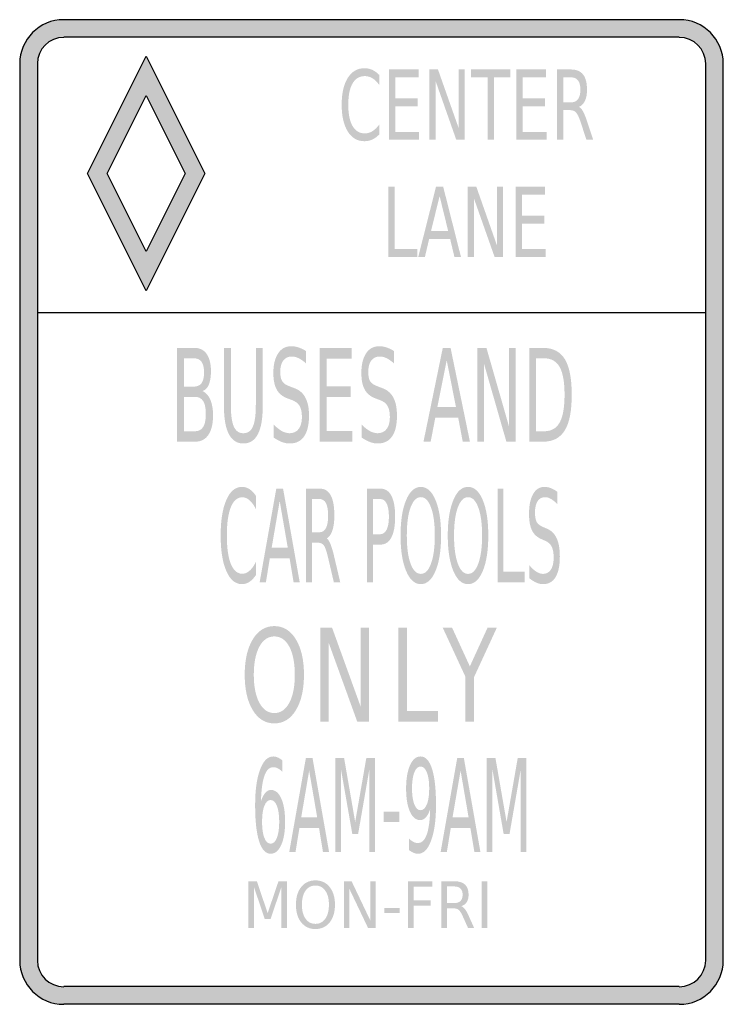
# Model space of a CAD drawing. Header units: inches. Extents: x -0.5 to 0.5, y -0.7 to 0.7.
import ezdxf

# ---------------------------------------------------------------- set-up
doc = ezdxf.new("R2010")
doc.units = ezdxf.units.IN
doc.header["$MEASUREMENT"] = 0

msp = doc.modelspace()

# ---------------------------------------------------------------- hatches: boundary and pattern name
h = msp.add_hatch(color=7)
h.paths.add_polyline_path([(0.4375, -0.7), (-0.4375, -0.7), (-0.4459, -0.6995), (-0.4541, -0.6977), (-0.4618, -0.6951), (-0.469, -0.6914), (-0.4758, -0.6869), (-0.4816, -0.6818), (-0.487, -0.6757), (-0.4914, -0.669), (-0.4951, -0.6617), (-0.4977, -0.654), (-0.4993, -0.6459), (-0.5, -0.6375), (-0.5, 0.6375), (-0.4993, 0.6459), (-0.4977, 0.654), (-0.4951, 0.6617), (-0.4914, 0.669), (-0.487, 0.6757), (-0.4816, 0.6818), (-0.4758, 0.6869), (-0.469, 0.6914), (-0.4618, 0.6951), (-0.4541, 0.6977), (-0.4459, 0.6995), (-0.4375, 0.7), (0.4375, 0.7), (0.4459, 0.6995), (0.4541, 0.6977), (0.4618, 0.6951), (0.469, 0.6914), (0.4758, 0.6869), (0.4816, 0.6818), (0.487, 0.6757), (0.4914, 0.669), (0.4951, 0.6617), (0.4977, 0.654), (0.4993, 0.6459), (0.5, 0.6375), (0.5, -0.6375), (0.4993, -0.6459), (0.4977, -0.654), (0.4951, -0.6617), (0.4914, -0.669), (0.487, -0.6757), (0.4816, -0.6818), (0.4758, -0.6869), (0.469, -0.6914), (0.4618, -0.6951), (0.4541, -0.6977), (0.4459, -0.6995), (0.4375, -0.7)])
h.paths.add_polyline_path([(-0.4751, 0.6375), (-0.4751, -0.6375), (-0.4746, -0.6426), (-0.4737, -0.6475), (-0.472, -0.6522), (-0.4699, -0.6564), (-0.4671, -0.6603), (-0.4639, -0.6641), (-0.4604, -0.6671), (-0.4564, -0.6699), (-0.452, -0.672), (-0.4475, -0.6736), (-0.4426, -0.6746), (-0.4375, -0.675), (0.4375, -0.675), (0.4426, -0.6746), (0.4475, -0.6736), (0.4522, -0.672), (0.4564, -0.6699), (0.4604, -0.6671), (0.4641, -0.6641), (0.4671, -0.6603), (0.4699, -0.6564), (0.472, -0.6522), (0.4737, -0.6475), (0.4746, -0.6426), (0.4751, -0.6375), (0.4751, 0.2833), (0.4751, 0.6375), (0.4746, 0.6426), (0.4737, 0.6475), (0.472, 0.6522), (0.4699, 0.6564), (0.4671, 0.6603), (0.4641, 0.6641), (0.4604, 0.6671), (0.4564, 0.6699), (0.4522, 0.672), (0.4475, 0.6736), (0.4426, 0.6746), (0.4375, 0.675), (-0.4375, 0.675), (-0.4426, 0.6746), (-0.4475, 0.6736), (-0.452, 0.672), (-0.4564, 0.6699), (-0.4604, 0.6671), (-0.4639, 0.6641), (-0.4671, 0.6603), (-0.4699, 0.6564), (-0.472, 0.6522), (-0.4737, 0.6475), (-0.4746, 0.6426), (-0.4751, 0.6375)], flags=0)
h = msp.add_hatch(color=7)
h.paths.add_polyline_path([(-0.4037, 0.4814), (-0.3204, 0.3148), (-0.2371, 0.4814), (-0.3204, 0.648), (-0.4037, 0.4814)])
h.paths.add_polyline_path([(-0.3757, 0.4814), (-0.3204, 0.3705), (-0.2648, 0.4814), (-0.3204, 0.5922), (-0.3757, 0.4814)], flags=0)
h = msp.add_hatch(color=7)
edge = h.paths.add_edge_path()
edge.add_line((0.0111, 0.6214), (0.0111, 0.6072))
edge.add_spline(control_points=[(0.0111, 0.6072), (0.008, 0.6114), (0.0048, 0.6146), (0.0014, 0.6167), (-0.002, 0.6188), (-0.0057, 0.6198), (-0.0095, 0.6198), (-0.0171, 0.6198), (-0.0229, 0.6163), (-0.0269, 0.6094), (-0.031, 0.6024), (-0.033, 0.5923), (-0.033, 0.5791), (-0.033, 0.5659), (-0.031, 0.5558), (-0.0269, 0.5488), (-0.0229, 0.5418), (-0.0171, 0.5383), (-0.0095, 0.5383), (-0.0057, 0.5383), (-0.002, 0.5394), (0.0014, 0.5415), (0.0048, 0.5436), (0.008, 0.5467), (0.0111, 0.551)], knot_values=[0, 0, 0, 0, 1, 1, 1, 2, 2, 2, 3, 3, 3, 4, 4, 4, 5, 5, 5, 6, 6, 6, 7, 7, 7, 8, 8, 8, 8], degree=3, periodic=0)
edge.add_line((0.0111, 0.551), (0.0111, 0.5369))
edge.add_spline(control_points=[(0.0111, 0.5369), (0.0079, 0.5336), (0.0046, 0.5312), (0.0011, 0.5296), (-0.0024, 0.528), (-0.0061, 0.5272), (-0.01, 0.5272), (-0.0201, 0.5272), (-0.028, 0.5318), (-0.0338, 0.5411), (-0.0395, 0.5504), (-0.0424, 0.563), (-0.0424, 0.5791), (-0.0424, 0.5951), (-0.0395, 0.6078), (-0.0338, 0.6171), (-0.028, 0.6263), (-0.0201, 0.631), (-0.01, 0.631), (-0.0061, 0.631), (-0.0023, 0.6302), (0.0012, 0.6286), (0.0047, 0.627), (0.008, 0.6246), (0.0111, 0.6214)], knot_values=[0, 0, 0, 0, 1, 1, 1, 2, 2, 2, 3, 3, 3, 4, 4, 4, 5, 5, 5, 6, 6, 6, 7, 7, 7, 8, 8, 8, 8], degree=3, periodic=0)
for points in [[(0.0249, 0.6292), (0.0669, 0.6292), (0.0669, 0.6178), (0.0339, 0.6178), (0.0339, 0.5882), (0.0655, 0.5882), (0.0655, 0.5768), (0.0339, 0.5768), (0.0339, 0.5405), (0.0677, 0.5405), (0.0677, 0.5292), (0.0249, 0.5292), (0.0249, 0.6292)], [(0.0824, 0.6292), (0.0945, 0.6292), (0.124, 0.5455), (0.124, 0.6292), (0.1326, 0.6292), (0.1326, 0.5292), (0.1205, 0.5292), (0.0911, 0.6128), (0.0911, 0.5292), (0.0824, 0.5292), (0.0824, 0.6292)], [(0.1413, 0.6292), (0.1974, 0.6292), (0.1974, 0.6178), (0.1739, 0.6178), (0.1739, 0.5292), (0.1649, 0.5292), (0.1649, 0.6178), (0.1413, 0.6178), (0.1413, 0.6292)], [(0.206, 0.6292), (0.248, 0.6292), (0.248, 0.6178), (0.215, 0.6178), (0.215, 0.5882), (0.2466, 0.5882), (0.2466, 0.5768), (0.215, 0.5768), (0.215, 0.5405), (0.2488, 0.5405), (0.2488, 0.5292), (0.206, 0.5292), (0.206, 0.6292)], [(0.024, 0.4625), (0.0329, 0.4625), (0.0329, 0.3739), (0.0652, 0.3739), (0.0652, 0.3625), (0.024, 0.3625), (0.024, 0.4625)], [(0.1369, 0.4625), (0.149, 0.4625), (0.1784, 0.3788), (0.1784, 0.4625), (0.1871, 0.4625), (0.1871, 0.3625), (0.175, 0.3625), (0.1455, 0.4461), (0.1455, 0.3625), (0.1369, 0.3625), (0.1369, 0.4625)], [(0.2049, 0.4625), (0.2468, 0.4625), (0.2468, 0.4511), (0.2139, 0.4511), (0.2139, 0.4215), (0.2455, 0.4215), (0.2455, 0.4101), (0.2139, 0.4101), (0.2139, 0.3739), (0.2477, 0.3739), (0.2477, 0.3625), (0.2049, 0.3625), (0.2049, 0.4625)], [(-0.0736, 0.2333), (-0.0281, 0.2333), (-0.0281, 0.2181), (-0.0639, 0.2181), (-0.0639, 0.1787), (-0.0296, 0.1787), (-0.0296, 0.1635), (-0.0639, 0.1635), (-0.0639, 0.1152), (-0.0272, 0.1152), (-0.0272, 0.1), (-0.0736, 0.1), (-0.0736, 0.2333)], [(0.1503, 0.2333), (0.1634, 0.2333), (0.1954, 0.1218), (0.1954, 0.2333), (0.2048, 0.2333), (0.2048, 0.1), (0.1917, 0.1), (0.1597, 0.2115), (0.1597, 0.1), (0.1503, 0.1), (0.1503, 0.2333)], [(0.1792, 0.0333), (0.1876, 0.0333), (0.1876, -0.0848), (0.2179, -0.0848), (0.2179, -0.1), (0.1792, -0.1), (0.1792, 0.0333)], [(-0.0726, -0.1646), (-0.056, -0.1646), (-0.0156, -0.2762), (-0.0156, -0.1646), (-0.0037, -0.1646), (-0.0037, -0.298), (-0.0203, -0.298), (-0.0607, -0.1864), (-0.0607, -0.298), (-0.0726, -0.298), (-0.0726, -0.1646)], [(0.0381, -0.1646), (0.0504, -0.1646), (0.0504, -0.2828), (0.0947, -0.2828), (0.0947, -0.298), (0.0381, -0.298), (0.0381, -0.1646)], [(0.1013, -0.1646), (0.1146, -0.1646), (0.1398, -0.2195), (0.1649, -0.1646), (0.1781, -0.1646), (0.1459, -0.2345), (0.1459, -0.298), (0.1336, -0.298), (0.1336, -0.2345), (0.1013, -0.1646)], [(-0.0513, -0.35), (-0.0389, -0.35), (-0.0232, -0.4407), (-0.0074, -0.35), (0.0051, -0.35), (0.0051, -0.4833), (-0.0031, -0.4833), (-0.0031, -0.3663), (-0.019, -0.4577), (-0.0273, -0.4577), (-0.0433, -0.3663), (-0.0433, -0.4833), (-0.0513, -0.4833), (-0.0513, -0.35)], [(0.1638, -0.35), (0.1762, -0.35), (0.192, -0.4407), (0.2078, -0.35), (0.2202, -0.35), (0.2202, -0.4833), (0.2121, -0.4833), (0.2121, -0.3663), (0.1962, -0.4577), (0.1878, -0.4577), (0.1719, -0.3663), (0.1719, -0.4833), (0.1638, -0.4833), (0.1638, -0.35)], [(0.0175, -0.4259), (0.0397, -0.4259), (0.0397, -0.4406), (0.0175, -0.4406), (0.0175, -0.4259)], [(-0.175, -0.525), (-0.1629, -0.525), (-0.1476, -0.5704), (-0.1322, -0.525), (-0.1201, -0.525), (-0.1201, -0.5917), (-0.128, -0.5917), (-0.128, -0.5331), (-0.1435, -0.5788), (-0.1517, -0.5788), (-0.1671, -0.5331), (-0.1671, -0.5917), (-0.175, -0.5917), (-0.175, -0.525)], [(-0.0393, -0.525), (-0.0283, -0.525), (-0.0017, -0.5808), (-0.0017, -0.525), (0.0061, -0.525), (0.0061, -0.5917), (-0.0048, -0.5917), (-0.0314, -0.5359), (-0.0314, -0.5917), (-0.0393, -0.5917), (-0.0393, -0.525)], [(0.052, -0.525), (0.0864, -0.525), (0.0864, -0.5326), (0.0601, -0.5326), (0.0601, -0.5522), (0.0839, -0.5522), (0.0839, -0.5598), (0.0601, -0.5598), (0.0601, -0.5917), (0.052, -0.5917), (0.052, -0.525)], [(0.1564, -0.525), (0.1646, -0.525), (0.1646, -0.5917), (0.1564, -0.5917), (0.1564, -0.525)], [(0.0182, -0.563), (0.0399, -0.563), (0.0399, -0.5703), (0.0182, -0.5703), (0.0182, -0.563)]]:
    msp.add_hatch(color=7).paths.add_polyline_path(points)
h = msp.add_hatch(color=7)
edge = h.paths.add_edge_path()
edge.add_spline(control_points=[(0.295, 0.576), (0.2969, 0.5751), (0.2988, 0.573), (0.3006, 0.5697), (0.3024, 0.5665), (0.3042, 0.5621), (0.3061, 0.5565)], knot_values=[0, 0, 0, 0, 1, 1, 1, 2, 2, 2, 2], degree=3, periodic=0)
edge.add_line((0.3061, 0.5565), (0.3152, 0.5292))
edge.add_line((0.3152, 0.5292), (0.3055, 0.5292))
edge.add_line((0.3055, 0.5292), (0.2971, 0.5548))
edge.add_spline(control_points=[(0.2971, 0.5548), (0.2949, 0.5615), (0.2928, 0.5659), (0.2907, 0.5681), (0.2886, 0.5703), (0.2858, 0.5714), (0.2823, 0.5714)], knot_values=[0, 0, 0, 0, 1, 1, 1, 2, 2, 2, 2], degree=3, periodic=0)
edge.add_line((0.2823, 0.5714), (0.2725, 0.5714))
edge.add_line((0.2725, 0.5714), (0.2725, 0.5292))
edge.add_line((0.2725, 0.5292), (0.2635, 0.5292))
edge.add_line((0.2635, 0.5292), (0.2635, 0.6292))
edge.add_line((0.2635, 0.6292), (0.2838, 0.6292))
edge.add_spline(control_points=[(0.2838, 0.6292), (0.2914, 0.6292), (0.297, 0.6268), (0.3008, 0.622), (0.3045, 0.6172), (0.3063, 0.61), (0.3063, 0.6004), (0.3063, 0.5941), (0.3054, 0.5888), (0.3034, 0.5847), (0.3015, 0.5805), (0.2987, 0.5776), (0.295, 0.576)], knot_values=[0, 0, 0, 0, 1, 1, 1, 2, 2, 2, 3, 3, 3, 4, 4, 4, 4], degree=3, periodic=0)
edge = h.paths.add_edge_path(flags=0)
edge.add_line((0.2725, 0.618), (0.2725, 0.5825))
edge.add_line((0.2725, 0.5825), (0.2838, 0.5825))
edge.add_spline(control_points=[(0.2838, 0.5825), (0.2881, 0.5825), (0.2914, 0.584), (0.2936, 0.5871), (0.2958, 0.5901), (0.2969, 0.5945), (0.2969, 0.6004), (0.2969, 0.6062), (0.2958, 0.6106), (0.2936, 0.6136), (0.2914, 0.6165), (0.2881, 0.618), (0.2838, 0.618)], knot_values=[0, 0, 0, 0, 1, 1, 1, 2, 2, 2, 3, 3, 3, 4, 4, 4, 4], degree=3, periodic=0)
edge.add_line((0.2838, 0.618), (0.2725, 0.618))
h = msp.add_hatch(color=7)
h.paths.add_polyline_path([(0.0917, 0.4625), (0.1019, 0.4625), (0.1272, 0.3625), (0.1179, 0.3625), (0.1118, 0.3881), (0.0819, 0.3881), (0.0759, 0.3625), (0.0664, 0.3625), (0.0917, 0.4625)])
h.paths.add_polyline_path([(0.0968, 0.4492), (0.0846, 0.3994), (0.109, 0.3994), (0.0968, 0.4492)], flags=0)
h = msp.add_hatch(color=7)
edge = h.paths.add_edge_path()
edge.add_line((-0.2763, 0.2333), (-0.2514, 0.2333))
edge.add_spline(control_points=[(-0.2514, 0.2333), (-0.244, 0.2333), (-0.2383, 0.2305), (-0.2343, 0.2247), (-0.2303, 0.219), (-0.2282, 0.2109), (-0.2282, 0.2004), (-0.2282, 0.1922), (-0.2293, 0.1857), (-0.2313, 0.1809), (-0.2334, 0.1761), (-0.2364, 0.1731), (-0.2404, 0.1719)], knot_values=[0, 0, 0, 0, 1, 1, 1, 2, 2, 2, 3, 3, 3, 4, 4, 4, 4], degree=3, periodic=0)
edge.add_spline(control_points=[(-0.2404, 0.1719), (-0.2356, 0.17), (-0.2319, 0.166), (-0.2292, 0.16), (-0.2266, 0.1539), (-0.2252, 0.1464), (-0.2252, 0.1373), (-0.2252, 0.1254), (-0.2274, 0.1162), (-0.2318, 0.1097), (-0.2362, 0.1032), (-0.2424, 0.1), (-0.2505, 0.1)], knot_values=[0, 0, 0, 0, 1, 1, 1, 2, 2, 2, 3, 3, 3, 4, 4, 4, 4], degree=3, periodic=0)
edge.add_line((-0.2505, 0.1), (-0.2763, 0.1))
edge.add_line((-0.2763, 0.1), (-0.2763, 0.2333))
edge = h.paths.add_edge_path(flags=0)
edge.add_line((-0.2666, 0.1637), (-0.2666, 0.1148))
edge.add_line((-0.2666, 0.1148), (-0.251, 0.1148))
edge.add_spline(control_points=[(-0.251, 0.1148), (-0.2457, 0.1148), (-0.2418, 0.1168), (-0.2393, 0.1208), (-0.2368, 0.1249), (-0.2355, 0.131), (-0.2355, 0.1393), (-0.2355, 0.1476), (-0.2368, 0.1538), (-0.2393, 0.1577), (-0.2418, 0.1617), (-0.2457, 0.1637), (-0.251, 0.1637)], knot_values=[0, 0, 0, 0, 1, 1, 1, 2, 2, 2, 3, 3, 3, 4, 4, 4, 4], degree=3, periodic=0)
edge.add_line((-0.251, 0.1637), (-0.2666, 0.1637))
edge = h.paths.add_edge_path(flags=0)
edge.add_line((-0.2666, 0.2185), (-0.2666, 0.1783))
edge.add_line((-0.2666, 0.1783), (-0.2521, 0.1783))
edge.add_spline(control_points=[(-0.2521, 0.1783), (-0.2474, 0.1783), (-0.2438, 0.18), (-0.2415, 0.1833), (-0.2392, 0.1866), (-0.238, 0.1916), (-0.238, 0.1984), (-0.238, 0.2051), (-0.2392, 0.2102), (-0.2415, 0.2135), (-0.2438, 0.2168), (-0.2474, 0.2185), (-0.2521, 0.2185)], knot_values=[0, 0, 0, 0, 1, 1, 1, 2, 2, 2, 3, 3, 3, 4, 4, 4, 4], degree=3, periodic=0)
edge.add_line((-0.2521, 0.2185), (-0.2666, 0.2185))
h = msp.add_hatch(color=7)
edge = h.paths.add_edge_path()
edge.add_line((-0.2097, 0.2333), (-0.1999, 0.2333))
edge.add_line((-0.1999, 0.2333), (-0.1999, 0.1523))
edge.add_spline(control_points=[(-0.1999, 0.1523), (-0.1999, 0.138), (-0.1985, 0.1277), (-0.1957, 0.1215), (-0.1929, 0.1152), (-0.1884, 0.112), (-0.1821, 0.112), (-0.1759, 0.112), (-0.1713, 0.1152), (-0.1686, 0.1215), (-0.1658, 0.1277), (-0.1644, 0.138), (-0.1644, 0.1523)], knot_values=[0, 0, 0, 0, 1, 1, 1, 2, 2, 2, 3, 3, 3, 4, 4, 4, 4], degree=3, periodic=0)
edge.add_line((-0.1644, 0.1523), (-0.1644, 0.2333))
edge.add_line((-0.1644, 0.2333), (-0.1546, 0.2333))
edge.add_line((-0.1546, 0.2333), (-0.1546, 0.1501))
edge.add_spline(control_points=[(-0.1546, 0.1501), (-0.1546, 0.1327), (-0.1569, 0.1196), (-0.1615, 0.1107), (-0.1662, 0.1018), (-0.173, 0.0974), (-0.1821, 0.0974), (-0.1912, 0.0974), (-0.1981, 0.1018), (-0.2027, 0.1107), (-0.2074, 0.1196), (-0.2097, 0.1327), (-0.2097, 0.1501)], knot_values=[0, 0, 0, 0, 1, 1, 1, 2, 2, 2, 3, 3, 3, 4, 4, 4, 4], degree=3, periodic=0)
edge.add_line((-0.2097, 0.1501), (-0.2097, 0.2333))
h = msp.add_hatch(color=7)
edge = h.paths.add_edge_path()
edge.add_line((-0.0932, 0.2289), (-0.0932, 0.2114))
edge.add_spline(control_points=[(-0.0932, 0.2114), (-0.0968, 0.2146), (-0.1003, 0.2171), (-0.1036, 0.2187), (-0.1069, 0.2203), (-0.1101, 0.2211), (-0.1131, 0.2211), (-0.1184, 0.2211), (-0.1225, 0.2192), (-0.1254, 0.2154), (-0.1283, 0.2116), (-0.1297, 0.2061), (-0.1297, 0.1991), (-0.1297, 0.1932), (-0.1288, 0.1888), (-0.1268, 0.1858), (-0.1249, 0.1828), (-0.1213, 0.1803), (-0.1159, 0.1785)], knot_values=[0, 0, 0, 0, 1, 1, 1, 2, 2, 2, 3, 3, 3, 4, 4, 4, 5, 5, 5, 6, 6, 6, 6], degree=3, periodic=0)
edge.add_line((-0.1159, 0.1785), (-0.1101, 0.1763))
edge.add_spline(control_points=[(-0.1101, 0.1763), (-0.1028, 0.1737), (-0.0974, 0.1692), (-0.094, 0.1627), (-0.0905, 0.1563), (-0.0888, 0.1476), (-0.0888, 0.1368), (-0.0888, 0.1239), (-0.0912, 0.1141), (-0.0958, 0.1074), (-0.1005, 0.1007), (-0.1073, 0.0974), (-0.1164, 0.0974), (-0.1198, 0.0974), (-0.1234, 0.0981), (-0.1273, 0.0995), (-0.1311, 0.101), (-0.1351, 0.1031), (-0.1392, 0.1059)], knot_values=[0, 0, 0, 0, 1, 1, 1, 2, 2, 2, 3, 3, 3, 4, 4, 4, 5, 5, 5, 6, 6, 6, 6], degree=3, periodic=0)
edge.add_line((-0.1392, 0.1059), (-0.1392, 0.1245))
edge.add_spline(control_points=[(-0.1392, 0.1245), (-0.1352, 0.1204), (-0.1313, 0.1173), (-0.1276, 0.1152), (-0.1238, 0.1131), (-0.12, 0.112), (-0.1164, 0.112), (-0.1108, 0.112), (-0.1065, 0.1141), (-0.1035, 0.1181), (-0.1005, 0.1222), (-0.0989, 0.1279), (-0.0989, 0.1354), (-0.0989, 0.142), (-0.1, 0.1471), (-0.1022, 0.1508), (-0.1044, 0.1545), (-0.108, 0.1573), (-0.1129, 0.1591)], knot_values=[0, 0, 0, 0, 1, 1, 1, 2, 2, 2, 3, 3, 3, 4, 4, 4, 5, 5, 5, 6, 6, 6, 6], degree=3, periodic=0)
edge.add_line((-0.1129, 0.1591), (-0.1188, 0.1613))
edge.add_spline(control_points=[(-0.1188, 0.1613), (-0.1261, 0.1639), (-0.1314, 0.1681), (-0.1346, 0.1738), (-0.1378, 0.1796), (-0.1395, 0.1875), (-0.1395, 0.1977), (-0.1395, 0.2095), (-0.1372, 0.2188), (-0.1327, 0.2256), (-0.1283, 0.2323), (-0.1221, 0.2357), (-0.1142, 0.2357), (-0.1108, 0.2357), (-0.1074, 0.2352), (-0.1039, 0.234), (-0.1004, 0.2329), (-0.0968, 0.2312), (-0.0932, 0.2289)], knot_values=[0, 0, 0, 0, 1, 1, 1, 2, 2, 2, 3, 3, 3, 4, 4, 4, 5, 5, 5, 6, 6, 6, 6], degree=3, periodic=0)
h = msp.add_hatch(color=7)
edge = h.paths.add_edge_path()
edge.add_line((0.0319, 0.2289), (0.0319, 0.2114))
edge.add_spline(control_points=[(0.0319, 0.2114), (0.0282, 0.2146), (0.0247, 0.2171), (0.0215, 0.2187), (0.0182, 0.2203), (0.015, 0.2211), (0.012, 0.2211), (0.0066, 0.2211), (0.0025, 0.2192), (-0.0003, 0.2154), (-0.0032, 0.2116), (-0.0046, 0.2061), (-0.0046, 0.1991), (-0.0046, 0.1932), (-0.0037, 0.1888), (-0.0018, 0.1858), (0.0001, 0.1828), (0.0038, 0.1803), (0.0091, 0.1785)], knot_values=[0, 0, 0, 0, 1, 1, 1, 2, 2, 2, 3, 3, 3, 4, 4, 4, 5, 5, 5, 6, 6, 6, 6], degree=3, periodic=0)
edge.add_line((0.0091, 0.1785), (0.015, 0.1763))
edge.add_spline(control_points=[(0.015, 0.1763), (0.0223, 0.1737), (0.0276, 0.1692), (0.0311, 0.1627), (0.0345, 0.1563), (0.0362, 0.1476), (0.0362, 0.1368), (0.0362, 0.1239), (0.0339, 0.1141), (0.0292, 0.1074), (0.0246, 0.1007), (0.0177, 0.0974), (0.0087, 0.0974), (0.0053, 0.0974), (0.0016, 0.0981), (-0.0022, 0.0995), (-0.006, 0.101), (-0.01, 0.1031), (-0.0141, 0.1059)], knot_values=[0, 0, 0, 0, 1, 1, 1, 2, 2, 2, 3, 3, 3, 4, 4, 4, 5, 5, 5, 6, 6, 6, 6], degree=3, periodic=0)
edge.add_line((-0.0141, 0.1059), (-0.0141, 0.1245))
edge.add_spline(control_points=[(-0.0141, 0.1245), (-0.0102, 0.1204), (-0.0063, 0.1173), (-0.0025, 0.1152), (0.0013, 0.1131), (0.005, 0.112), (0.0087, 0.112), (0.0142, 0.112), (0.0185, 0.1141), (0.0216, 0.1181), (0.0246, 0.1222), (0.0261, 0.1279), (0.0261, 0.1354), (0.0261, 0.142), (0.025, 0.1471), (0.0228, 0.1508), (0.0207, 0.1545), (0.0171, 0.1573), (0.0121, 0.1591)], knot_values=[0, 0, 0, 0, 1, 1, 1, 2, 2, 2, 3, 3, 3, 4, 4, 4, 5, 5, 5, 6, 6, 6, 6], degree=3, periodic=0)
edge.add_line((0.0121, 0.1591), (0.0062, 0.1613))
edge.add_spline(control_points=[(0.0062, 0.1613), (-0.0011, 0.1639), (-0.0063, 0.1681), (-0.0095, 0.1738), (-0.0128, 0.1796), (-0.0144, 0.1875), (-0.0144, 0.1977), (-0.0144, 0.2095), (-0.0122, 0.2188), (-0.0077, 0.2256), (-0.0032, 0.2323), (0.003, 0.2357), (0.0108, 0.2357), (0.0142, 0.2357), (0.0177, 0.2352), (0.0212, 0.234), (0.0247, 0.2329), (0.0283, 0.2312), (0.0319, 0.2289)], knot_values=[0, 0, 0, 0, 1, 1, 1, 2, 2, 2, 3, 3, 3, 4, 4, 4, 5, 5, 5, 6, 6, 6, 6], degree=3, periodic=0)
h = msp.add_hatch(color=7)
h.paths.add_polyline_path([(0.1013, 0.2333), (0.1124, 0.2333), (0.1399, 0.1), (0.1297, 0.1), (0.1232, 0.1342), (0.0907, 0.1342), (0.0841, 0.1), (0.0739, 0.1), (0.1013, 0.2333)])
h.paths.add_polyline_path([(0.1069, 0.2155), (0.0936, 0.1492), (0.1201, 0.1492), (0.1069, 0.2155)], flags=0)
h = msp.add_hatch(color=7)
edge = h.paths.add_edge_path()
edge.add_line((0.2242, 0.2333), (0.2441, 0.2333))
edge.add_spline(control_points=[(0.2441, 0.2333), (0.2581, 0.2333), (0.2684, 0.2279), (0.2749, 0.2172), (0.2814, 0.2065), (0.2846, 0.1897), (0.2846, 0.1668), (0.2846, 0.1438), (0.2814, 0.1269), (0.2748, 0.1162), (0.2683, 0.1054), (0.258, 0.1), (0.2441, 0.1)], knot_values=[0, 0, 0, 0, 1, 1, 1, 2, 2, 2, 3, 3, 3, 4, 4, 4, 4], degree=3, periodic=0)
edge.add_line((0.2441, 0.1), (0.2242, 0.1))
edge.add_line((0.2242, 0.1), (0.2242, 0.2333))
edge = h.paths.add_edge_path(flags=0)
edge.add_line((0.2339, 0.2185), (0.2339, 0.1148))
edge.add_line((0.2339, 0.1148), (0.2456, 0.1148))
edge.add_spline(control_points=[(0.2456, 0.1148), (0.2556, 0.1148), (0.2628, 0.119), (0.2675, 0.1273), (0.2721, 0.1357), (0.2744, 0.1488), (0.2744, 0.1668), (0.2744, 0.1847), (0.2721, 0.1977), (0.2675, 0.206), (0.2628, 0.2143), (0.2556, 0.2185), (0.2456, 0.2185)], knot_values=[0, 0, 0, 0, 1, 1, 1, 2, 2, 2, 3, 3, 3, 4, 4, 4, 4], degree=3, periodic=0)
edge.add_line((0.2456, 0.2185), (0.2339, 0.2185))
h = msp.add_hatch(color=7)
edge = h.paths.add_edge_path()
edge.add_line((-0.1643, 0.0231), (-0.1643, 0.004))
edge.add_spline(control_points=[(-0.1643, 0.004), (-0.1671, 0.0097), (-0.1701, 0.0139), (-0.1734, 0.0167), (-0.1766, 0.0195), (-0.18, 0.0209), (-0.1836, 0.0209), (-0.1907, 0.0209), (-0.1961, 0.0163), (-0.1999, 0.0069), (-0.2037, -0.0024), (-0.2056, -0.0159), (-0.2056, -0.0335), (-0.2056, -0.051), (-0.2037, -0.0645), (-0.1999, -0.0738), (-0.1961, -0.0831), (-0.1907, -0.0878), (-0.1836, -0.0878), (-0.18, -0.0878), (-0.1766, -0.0864), (-0.1734, -0.0836), (-0.1701, -0.0808), (-0.1671, -0.0765), (-0.1643, -0.0709)], knot_values=[0, 0, 0, 0, 1, 1, 1, 2, 2, 2, 3, 3, 3, 4, 4, 4, 5, 5, 5, 6, 6, 6, 7, 7, 7, 8, 8, 8, 8], degree=3, periodic=0)
edge.add_line((-0.1643, -0.0709), (-0.1643, -0.0897))
edge.add_spline(control_points=[(-0.1643, -0.0897), (-0.1672, -0.094), (-0.1703, -0.0972), (-0.1736, -0.0994), (-0.1769, -0.1015), (-0.1804, -0.1026), (-0.1841, -0.1026), (-0.1935, -0.1026), (-0.2009, -0.0964), (-0.2063, -0.0841), (-0.2117, -0.0717), (-0.2144, -0.0548), (-0.2144, -0.0335), (-0.2144, -0.012), (-0.2117, 0.0049), (-0.2063, 0.0172), (-0.2009, 0.0296), (-0.1935, 0.0357), (-0.1841, 0.0357), (-0.1804, 0.0357), (-0.1768, 0.0347), (-0.1735, 0.0326), (-0.1702, 0.0305), (-0.1672, 0.0273), (-0.1643, 0.0231)], knot_values=[0, 0, 0, 0, 1, 1, 1, 2, 2, 2, 3, 3, 3, 4, 4, 4, 5, 5, 5, 6, 6, 6, 7, 7, 7, 8, 8, 8, 8], degree=3, periodic=0)
h = msp.add_hatch(color=7)
h.paths.add_polyline_path([(-0.1353, 0.0333), (-0.1257, 0.0333), (-0.102, -0.1), (-0.1107, -0.1), (-0.1164, -0.0658), (-0.1445, -0.0658), (-0.1501, -0.1), (-0.159, -0.1), (-0.1353, 0.0333)])
h.paths.add_polyline_path([(-0.1305, 0.0156), (-0.1419, -0.0508), (-0.119, -0.0508), (-0.1305, 0.0156)], flags=0)
h = msp.add_hatch(color=7)
edge = h.paths.add_edge_path()
edge.add_spline(control_points=[(-0.0634, -0.0375), (-0.0616, -0.0388), (-0.0599, -0.0416), (-0.0582, -0.0459), (-0.0565, -0.0502), (-0.0547, -0.0561), (-0.053, -0.0636)], knot_values=[0, 0, 0, 0, 1, 1, 1, 2, 2, 2, 2], degree=3, periodic=0)
edge.add_line((-0.053, -0.0636), (-0.0444, -0.1))
edge.add_line((-0.0444, -0.1), (-0.0535, -0.1))
edge.add_line((-0.0535, -0.1), (-0.0615, -0.0658))
edge.add_spline(control_points=[(-0.0615, -0.0658), (-0.0635, -0.0569), (-0.0655, -0.0509), (-0.0674, -0.048), (-0.0694, -0.0451), (-0.072, -0.0437), (-0.0753, -0.0437)], knot_values=[0, 0, 0, 0, 1, 1, 1, 2, 2, 2, 2], degree=3, periodic=0)
edge.add_line((-0.0753, -0.0437), (-0.0845, -0.0437))
edge.add_line((-0.0845, -0.0437), (-0.0845, -0.1))
edge.add_line((-0.0845, -0.1), (-0.0929, -0.1))
edge.add_line((-0.0929, -0.1), (-0.0929, 0.0333))
edge.add_line((-0.0929, 0.0333), (-0.0739, 0.0333))
edge.add_spline(control_points=[(-0.0739, 0.0333), (-0.0668, 0.0333), (-0.0615, 0.0301), (-0.058, 0.0238), (-0.0545, 0.0174), (-0.0528, 0.0078), (-0.0528, -0.0051), (-0.0528, -0.0135), (-0.0537, -0.0204), (-0.0555, -0.026), (-0.0573, -0.0315), (-0.0599, -0.0354), (-0.0634, -0.0375)], knot_values=[0, 0, 0, 0, 1, 1, 1, 2, 2, 2, 3, 3, 3, 4, 4, 4, 4], degree=3, periodic=0)
edge = h.paths.add_edge_path(flags=0)
edge.add_line((-0.0845, 0.0185), (-0.0845, -0.0288))
edge.add_line((-0.0845, -0.0288), (-0.0739, -0.0288))
edge.add_spline(control_points=[(-0.0739, -0.0288), (-0.0699, -0.0288), (-0.0668, -0.0268), (-0.0647, -0.0228), (-0.0627, -0.0188), (-0.0616, -0.0129), (-0.0616, -0.0051), (-0.0616, 0.0027), (-0.0627, 0.0086), (-0.0647, 0.0126), (-0.0668, 0.0165), (-0.0699, 0.0185), (-0.0739, 0.0185)], knot_values=[0, 0, 0, 0, 1, 1, 1, 2, 2, 2, 3, 3, 3, 4, 4, 4, 4], degree=3, periodic=0)
edge.add_line((-0.0739, 0.0185), (-0.0845, 0.0185))
h = msp.add_hatch(color=7)
edge = h.paths.add_edge_path()
edge.add_line((-0.0066, 0.0333), (0.0124, 0.0333))
edge.add_spline(control_points=[(0.0124, 0.0333), (0.0194, 0.0333), (0.0247, 0.0299), (0.0282, 0.0232), (0.0318, 0.0164), (0.0336, 0.0065), (0.0336, -0.0065), (0.0336, -0.0197), (0.0318, -0.0296), (0.0282, -0.0363), (0.0247, -0.0431), (0.0194, -0.0464), (0.0124, -0.0464)], knot_values=[0, 0, 0, 0, 1, 1, 1, 2, 2, 2, 3, 3, 3, 4, 4, 4, 4], degree=3, periodic=0)
edge.add_line((0.0124, -0.0464), (0.0019, -0.0464))
edge.add_line((0.0019, -0.0464), (0.0019, -0.1))
edge.add_line((0.0019, -0.1), (-0.0066, -0.1))
edge.add_line((-0.0066, -0.1), (-0.0066, 0.0333))
edge = h.paths.add_edge_path(flags=0)
edge.add_line((0.0019, 0.0185), (0.0019, -0.0316))
edge.add_line((0.0019, -0.0316), (0.0124, -0.0316))
edge.add_spline(control_points=[(0.0124, -0.0316), (0.0163, -0.0316), (0.0194, -0.0294), (0.0215, -0.0251), (0.0237, -0.0207), (0.0247, -0.0145), (0.0247, -0.0065), (0.0247, 0.0015), (0.0237, 0.0076), (0.0215, 0.012), (0.0194, 0.0163), (0.0163, 0.0185), (0.0124, 0.0185)], knot_values=[0, 0, 0, 0, 1, 1, 1, 2, 2, 2, 3, 3, 3, 4, 4, 4, 4], degree=3, periodic=0)
edge.add_line((0.0124, 0.0185), (0.0019, 0.0185))
h = msp.add_hatch(color=7)
edge = h.paths.add_edge_path()
edge.add_spline(control_points=[(0.0701, 0.0357), (0.0788, 0.0357), (0.0858, 0.0295), (0.091, 0.0169), (0.0963, 0.0044), (0.0989, -0.0124), (0.0989, -0.0335), (0.0989, -0.0545), (0.0963, -0.0713), (0.091, -0.0838), (0.0858, -0.0963), (0.0788, -0.1026), (0.0701, -0.1026), (0.0614, -0.1026), (0.0544, -0.0963), (0.0492, -0.0838), (0.0439, -0.0713), (0.0413, -0.0546), (0.0413, -0.0335), (0.0413, -0.0124), (0.0439, 0.0044), (0.0492, 0.0169), (0.0544, 0.0295), (0.0614, 0.0357), (0.0701, 0.0357)], knot_values=[0, 0, 0, 0, 1, 1, 1, 2, 2, 2, 3, 3, 3, 4, 4, 4, 5, 5, 5, 6, 6, 6, 7, 7, 7, 8, 8, 8, 8], degree=3, periodic=0)
edge = h.paths.add_edge_path(flags=0)
edge.add_spline(control_points=[(0.0701, 0.0211), (0.064, 0.0211), (0.0591, 0.0162), (0.0555, 0.0064), (0.0519, -0.0033), (0.0502, -0.0166), (0.0502, -0.0335), (0.0502, -0.0503), (0.0519, -0.0635), (0.0555, -0.0733), (0.0591, -0.0831), (0.064, -0.088), (0.0701, -0.088), (0.0762, -0.088), (0.0811, -0.0831), (0.0846, -0.0733), (0.0882, -0.0635), (0.09, -0.0503), (0.09, -0.0335), (0.09, -0.0166), (0.0882, -0.0033), (0.0846, 0.0064), (0.0811, 0.0162), (0.0762, 0.0211), (0.0701, 0.0211)], knot_values=[0, 0, 0, 0, 1, 1, 1, 2, 2, 2, 3, 3, 3, 4, 4, 4, 5, 5, 5, 6, 6, 6, 7, 7, 7, 8, 8, 8, 8], degree=3, periodic=0)
h = msp.add_hatch(color=7)
edge = h.paths.add_edge_path()
edge.add_spline(control_points=[(0.1372, 0.0357), (0.146, 0.0357), (0.153, 0.0295), (0.1582, 0.0169), (0.1634, 0.0044), (0.166, -0.0124), (0.166, -0.0335), (0.166, -0.0545), (0.1634, -0.0713), (0.1582, -0.0838), (0.153, -0.0963), (0.146, -0.1026), (0.1372, -0.1026), (0.1285, -0.1026), (0.1215, -0.0963), (0.1163, -0.0838), (0.1111, -0.0713), (0.1084, -0.0546), (0.1084, -0.0335), (0.1084, -0.0124), (0.1111, 0.0044), (0.1163, 0.0169), (0.1215, 0.0295), (0.1285, 0.0357), (0.1372, 0.0357)], knot_values=[0, 0, 0, 0, 1, 1, 1, 2, 2, 2, 3, 3, 3, 4, 4, 4, 5, 5, 5, 6, 6, 6, 7, 7, 7, 8, 8, 8, 8], degree=3, periodic=0)
edge = h.paths.add_edge_path(flags=0)
edge.add_spline(control_points=[(0.1372, 0.0211), (0.1311, 0.0211), (0.1263, 0.0162), (0.1227, 0.0064), (0.1191, -0.0033), (0.1173, -0.0166), (0.1173, -0.0335), (0.1173, -0.0503), (0.1191, -0.0635), (0.1227, -0.0733), (0.1263, -0.0831), (0.1311, -0.088), (0.1372, -0.088), (0.1434, -0.088), (0.1482, -0.0831), (0.1518, -0.0733), (0.1554, -0.0635), (0.1572, -0.0503), (0.1572, -0.0335), (0.1572, -0.0166), (0.1554, -0.0033), (0.1518, 0.0064), (0.1482, 0.0162), (0.1434, 0.0211), (0.1372, 0.0211)], knot_values=[0, 0, 0, 0, 1, 1, 1, 2, 2, 2, 3, 3, 3, 4, 4, 4, 5, 5, 5, 6, 6, 6, 7, 7, 7, 8, 8, 8, 8], degree=3, periodic=0)
h = msp.add_hatch(color=7)
edge = h.paths.add_edge_path()
edge.add_line((0.2639, 0.0289), (0.2639, 0.0114))
edge.add_spline(control_points=[(0.2639, 0.0114), (0.2608, 0.0146), (0.2577, 0.0171), (0.2549, 0.0187), (0.2521, 0.0203), (0.2493, 0.0211), (0.2467, 0.0211), (0.2421, 0.0211), (0.2386, 0.0192), (0.2361, 0.0154), (0.2336, 0.0116), (0.2324, 0.0061), (0.2324, -0.0009), (0.2324, -0.0068), (0.2332, -0.0112), (0.2348, -0.0142), (0.2365, -0.0172), (0.2396, -0.0197), (0.2443, -0.0215)], knot_values=[0, 0, 0, 0, 1, 1, 1, 2, 2, 2, 3, 3, 3, 4, 4, 4, 5, 5, 5, 6, 6, 6, 6], degree=3, periodic=0)
edge.add_line((0.2443, -0.0215), (0.2493, -0.0237))
edge.add_spline(control_points=[(0.2493, -0.0237), (0.2556, -0.0263), (0.2602, -0.0308), (0.2632, -0.0373), (0.2662, -0.0437), (0.2677, -0.0524), (0.2677, -0.0632), (0.2677, -0.0761), (0.2657, -0.0859), (0.2616, -0.0926), (0.2576, -0.0993), (0.2517, -0.1026), (0.2439, -0.1026), (0.2409, -0.1026), (0.2378, -0.1019), (0.2345, -0.1005), (0.2311, -0.099), (0.2277, -0.0969), (0.2242, -0.0941)], knot_values=[0, 0, 0, 0, 1, 1, 1, 2, 2, 2, 3, 3, 3, 4, 4, 4, 5, 5, 5, 6, 6, 6, 6], degree=3, periodic=0)
edge.add_line((0.2242, -0.0941), (0.2242, -0.0755))
edge.add_spline(control_points=[(0.2242, -0.0755), (0.2276, -0.0796), (0.2309, -0.0827), (0.2342, -0.0848), (0.2375, -0.0869), (0.2407, -0.088), (0.2439, -0.088), (0.2487, -0.088), (0.2524, -0.0859), (0.255, -0.0819), (0.2576, -0.0778), (0.2589, -0.0721), (0.2589, -0.0646), (0.2589, -0.058), (0.258, -0.0529), (0.2561, -0.0492), (0.2542, -0.0455), (0.2511, -0.0427), (0.2469, -0.0409)], knot_values=[0, 0, 0, 0, 1, 1, 1, 2, 2, 2, 3, 3, 3, 4, 4, 4, 5, 5, 5, 6, 6, 6, 6], degree=3, periodic=0)
edge.add_line((0.2469, -0.0409), (0.2418, -0.0387))
edge.add_spline(control_points=[(0.2418, -0.0387), (0.2355, -0.0361), (0.2309, -0.0319), (0.2281, -0.0262), (0.2253, -0.0204), (0.2239, -0.0125), (0.2239, -0.0023), (0.2239, 0.0095), (0.2259, 0.0188), (0.2297, 0.0256), (0.2336, 0.0323), (0.2389, 0.0357), (0.2457, 0.0357), (0.2487, 0.0357), (0.2517, 0.0352), (0.2547, 0.034), (0.2577, 0.0329), (0.2608, 0.0312), (0.2639, 0.0289)], knot_values=[0, 0, 0, 0, 1, 1, 1, 2, 2, 2, 3, 3, 3, 4, 4, 4, 5, 5, 5, 6, 6, 6, 6], degree=3, periodic=0)
h = msp.add_hatch(color=7)
edge = h.paths.add_edge_path()
edge.add_spline(control_points=[(-0.1381, -0.1622), (-0.1253, -0.1622), (-0.1151, -0.1685), (-0.1075, -0.181), (-0.0998, -0.1936), (-0.096, -0.2104), (-0.096, -0.2314), (-0.096, -0.2525), (-0.0998, -0.2692), (-0.1075, -0.2818), (-0.1151, -0.2943), (-0.1253, -0.3006), (-0.1381, -0.3006), (-0.1509, -0.3006), (-0.1611, -0.2943), (-0.1687, -0.2818), (-0.1764, -0.2693), (-0.1802, -0.2525), (-0.1802, -0.2314), (-0.1802, -0.2104), (-0.1764, -0.1936), (-0.1687, -0.181), (-0.1611, -0.1685), (-0.1509, -0.1622), (-0.1381, -0.1622)], knot_values=[0, 0, 0, 0, 1, 1, 1, 2, 2, 2, 3, 3, 3, 4, 4, 4, 5, 5, 5, 6, 6, 6, 7, 7, 7, 8, 8, 8, 8], degree=3, periodic=0)
edge = h.paths.add_edge_path(flags=0)
edge.add_spline(control_points=[(-0.1381, -0.1769), (-0.147, -0.1769), (-0.1541, -0.1818), (-0.1594, -0.1915), (-0.1646, -0.2013), (-0.1673, -0.2146), (-0.1673, -0.2314), (-0.1673, -0.2482), (-0.1646, -0.2615), (-0.1594, -0.2713), (-0.1541, -0.281), (-0.147, -0.2859), (-0.1381, -0.2859), (-0.1291, -0.2859), (-0.1221, -0.281), (-0.1168, -0.2713), (-0.1116, -0.2615), (-0.109, -0.2482), (-0.109, -0.2314), (-0.109, -0.2146), (-0.1116, -0.2013), (-0.1168, -0.1915), (-0.1221, -0.1818), (-0.1291, -0.1769), (-0.1381, -0.1769)], knot_values=[0, 0, 0, 0, 1, 1, 1, 2, 2, 2, 3, 3, 3, 4, 4, 4, 5, 5, 5, 6, 6, 6, 7, 7, 7, 8, 8, 8, 8], degree=3, periodic=0)
h = msp.add_hatch(color=7)
edge = h.paths.add_edge_path()
edge.add_line((-0.1268, -0.353), (-0.1268, -0.3694))
edge.add_spline(control_points=[(-0.1268, -0.3694), (-0.1289, -0.3672), (-0.131, -0.3656), (-0.1331, -0.3645), (-0.1353, -0.3633), (-0.1374, -0.3628), (-0.1395, -0.3628), (-0.145, -0.3628), (-0.1492, -0.3668), (-0.1521, -0.3748), (-0.155, -0.3829), (-0.1567, -0.395), (-0.1571, -0.4113)], knot_values=[0, 0, 0, 0, 1, 1, 1, 2, 2, 2, 3, 3, 3, 4, 4, 4, 4], degree=3, periodic=0)
edge.add_spline(control_points=[(-0.1571, -0.4113), (-0.1554, -0.4061), (-0.1534, -0.4021), (-0.151, -0.3993), (-0.1485, -0.3966), (-0.1458, -0.3952), (-0.1429, -0.3952), (-0.1367, -0.3952), (-0.1318, -0.3993), (-0.1282, -0.4074), (-0.1246, -0.4155), (-0.1228, -0.4266), (-0.1228, -0.4406), (-0.1228, -0.4543), (-0.1246, -0.4652), (-0.1284, -0.4735), (-0.1321, -0.4818), (-0.1371, -0.4859), (-0.1434, -0.4859), (-0.1505, -0.4859), (-0.156, -0.48), (-0.1597, -0.4682), (-0.1635, -0.4564), (-0.1654, -0.4392), (-0.1654, -0.4168), (-0.1654, -0.3957), (-0.1631, -0.3789), (-0.1584, -0.3664), (-0.1538, -0.3539), (-0.1476, -0.3476), (-0.1398, -0.3476), (-0.1377, -0.3476), (-0.1356, -0.348), (-0.1335, -0.3489), (-0.1313, -0.3498), (-0.1291, -0.3512), (-0.1268, -0.353)], knot_values=[0, 0, 0, 0, 1, 1, 1, 2, 2, 2, 3, 3, 3, 4, 4, 4, 5, 5, 5, 6, 6, 6, 7, 7, 7, 8, 8, 8, 9, 9, 9, 10, 10, 10, 11, 11, 11, 12, 12, 12, 12], degree=3, periodic=0)
edge = h.paths.add_edge_path(flags=0)
edge.add_spline(control_points=[(-0.1434, -0.4095), (-0.1471, -0.4095), (-0.1501, -0.4122), (-0.1523, -0.4178), (-0.1545, -0.4233), (-0.1555, -0.4309), (-0.1555, -0.4406), (-0.1555, -0.4501), (-0.1545, -0.4577), (-0.1523, -0.4633), (-0.1501, -0.4689), (-0.1471, -0.4716), (-0.1434, -0.4716), (-0.1396, -0.4716), (-0.1366, -0.4689), (-0.1345, -0.4633), (-0.1323, -0.4577), (-0.1312, -0.4501), (-0.1312, -0.4406), (-0.1312, -0.4309), (-0.1323, -0.4233), (-0.1345, -0.4178), (-0.1366, -0.4122), (-0.1396, -0.4095), (-0.1434, -0.4095)], knot_values=[0, 0, 0, 0, 1, 1, 1, 2, 2, 2, 3, 3, 3, 4, 4, 4, 5, 5, 5, 6, 6, 6, 7, 7, 7, 8, 8, 8, 8], degree=3, periodic=0)
h = msp.add_hatch(color=7)
edge = h.paths.add_edge_path()
edge.add_line((0.0531, -0.4806), (0.0531, -0.4641))
edge.add_spline(control_points=[(0.0531, -0.4641), (0.0552, -0.4663), (0.0574, -0.4679), (0.0595, -0.469), (0.0616, -0.4702), (0.0638, -0.4707), (0.0658, -0.4707), (0.0713, -0.4707), (0.0756, -0.4667), (0.0785, -0.4587), (0.0814, -0.4507), (0.083, -0.4386), (0.0834, -0.4223)], knot_values=[0, 0, 0, 0, 1, 1, 1, 2, 2, 2, 3, 3, 3, 4, 4, 4, 4], degree=3, periodic=0)
edge.add_spline(control_points=[(0.0834, -0.4223), (0.0818, -0.4274), (0.0798, -0.4313), (0.0774, -0.434), (0.0749, -0.4368), (0.0722, -0.4381), (0.0692, -0.4381), (0.0631, -0.4381), (0.0582, -0.4341), (0.0546, -0.426), (0.051, -0.418), (0.0492, -0.407), (0.0492, -0.393), (0.0492, -0.3793), (0.0511, -0.3683), (0.0548, -0.36), (0.0586, -0.3517), (0.0635, -0.3476), (0.0697, -0.3476), (0.0769, -0.3476), (0.0823, -0.3535), (0.0861, -0.3653), (0.0898, -0.3771), (0.0917, -0.3943), (0.0917, -0.4168), (0.0917, -0.4378), (0.0894, -0.4546), (0.0848, -0.4671), (0.0802, -0.4797), (0.074, -0.4859), (0.0662, -0.4859), (0.0641, -0.4859), (0.062, -0.4855), (0.0598, -0.4846), (0.0577, -0.4837), (0.0555, -0.4824), (0.0531, -0.4806)], knot_values=[0, 0, 0, 0, 1, 1, 1, 2, 2, 2, 3, 3, 3, 4, 4, 4, 5, 5, 5, 6, 6, 6, 7, 7, 7, 8, 8, 8, 9, 9, 9, 10, 10, 10, 11, 11, 11, 12, 12, 12, 12], degree=3, periodic=0)
edge = h.paths.add_edge_path(flags=0)
edge.add_spline(control_points=[(0.0697, -0.424), (0.0735, -0.424), (0.0765, -0.4213), (0.0787, -0.4157), (0.0809, -0.4102), (0.082, -0.4026), (0.082, -0.393), (0.082, -0.3834), (0.0809, -0.3758), (0.0787, -0.3702), (0.0765, -0.3647), (0.0735, -0.3619), (0.0697, -0.3619), (0.066, -0.3619), (0.063, -0.3647), (0.0609, -0.3702), (0.0587, -0.3758), (0.0576, -0.3834), (0.0576, -0.393), (0.0576, -0.4026), (0.0587, -0.4102), (0.0609, -0.4157), (0.063, -0.4213), (0.066, -0.424), (0.0697, -0.424)], knot_values=[0, 0, 0, 0, 1, 1, 1, 2, 2, 2, 3, 3, 3, 4, 4, 4, 5, 5, 5, 6, 6, 6, 7, 7, 7, 8, 8, 8, 8], degree=3, periodic=0)
h = msp.add_hatch(color=7)
h.paths.add_polyline_path([(-0.0933, -0.35), (-0.0838, -0.35), (-0.0603, -0.4833), (-0.069, -0.4833), (-0.0746, -0.4491), (-0.1024, -0.4491), (-0.108, -0.4833), (-0.1169, -0.4833), (-0.0933, -0.35)])
h.paths.add_polyline_path([(-0.0886, -0.3678), (-0.0999, -0.4341), (-0.0772, -0.4341), (-0.0886, -0.3678)], flags=0)
h = msp.add_hatch(color=7)
h.paths.add_polyline_path([(0.1218, -0.35), (0.1313, -0.35), (0.1548, -0.4833), (0.1462, -0.4833), (0.1405, -0.4491), (0.1127, -0.4491), (0.1071, -0.4833), (0.0983, -0.4833), (0.1218, -0.35)])
h.paths.add_polyline_path([(0.1266, -0.3678), (0.1152, -0.4341), (0.138, -0.4341), (0.1266, -0.3678)], flags=0)
h = msp.add_hatch(color=7)
edge = h.paths.add_edge_path()
edge.add_spline(control_points=[(-0.0797, -0.5238), (-0.0713, -0.5238), (-0.0645, -0.5269), (-0.0595, -0.5332), (-0.0545, -0.5395), (-0.0519, -0.5479), (-0.0519, -0.5584), (-0.0519, -0.5689), (-0.0545, -0.5773), (-0.0595, -0.5836), (-0.0645, -0.5898), (-0.0713, -0.593), (-0.0797, -0.593), (-0.0881, -0.593), (-0.0948, -0.5898), (-0.0999, -0.5836), (-0.1049, -0.5773), (-0.1074, -0.5689), (-0.1074, -0.5584), (-0.1074, -0.5479), (-0.1049, -0.5395), (-0.0999, -0.5332), (-0.0948, -0.5269), (-0.0881, -0.5238), (-0.0797, -0.5238)], knot_values=[0, 0, 0, 0, 1, 1, 1, 2, 2, 2, 3, 3, 3, 4, 4, 4, 5, 5, 5, 6, 6, 6, 7, 7, 7, 8, 8, 8, 8], degree=3, periodic=0)
edge = h.paths.add_edge_path(flags=0)
edge.add_spline(control_points=[(-0.0797, -0.5311), (-0.0856, -0.5311), (-0.0903, -0.5336), (-0.0937, -0.5384), (-0.0972, -0.5433), (-0.0989, -0.55), (-0.0989, -0.5584), (-0.0989, -0.5668), (-0.0972, -0.5734), (-0.0937, -0.5783), (-0.0903, -0.5832), (-0.0856, -0.5856), (-0.0797, -0.5856), (-0.0738, -0.5856), (-0.0691, -0.5832), (-0.0657, -0.5783), (-0.0622, -0.5734), (-0.0605, -0.5668), (-0.0605, -0.5584), (-0.0605, -0.55), (-0.0622, -0.5433), (-0.0657, -0.5384), (-0.0691, -0.5336), (-0.0738, -0.5311), (-0.0797, -0.5311)], knot_values=[0, 0, 0, 0, 1, 1, 1, 2, 2, 2, 3, 3, 3, 4, 4, 4, 5, 5, 5, 6, 6, 6, 7, 7, 7, 8, 8, 8, 8], degree=3, periodic=0)
h = msp.add_hatch(color=7)
edge = h.paths.add_edge_path()
edge.add_spline(control_points=[(0.1277, -0.5604), (0.1295, -0.5611), (0.1312, -0.5625), (0.1328, -0.5646), (0.1345, -0.5667), (0.1361, -0.5697), (0.1378, -0.5734)], knot_values=[0, 0, 0, 0, 1, 1, 1, 2, 2, 2, 2], degree=3, periodic=0)
edge.add_line((0.1378, -0.5734), (0.146, -0.5917))
edge.add_line((0.146, -0.5917), (0.1373, -0.5917))
edge.add_line((0.1373, -0.5917), (0.1296, -0.5746))
edge.add_spline(control_points=[(0.1296, -0.5746), (0.1276, -0.5701), (0.1257, -0.5671), (0.1239, -0.5657), (0.122, -0.5642), (0.1195, -0.5635), (0.1163, -0.5635)], knot_values=[0, 0, 0, 0, 1, 1, 1, 2, 2, 2, 2], degree=3, periodic=0)
edge.add_line((0.1163, -0.5635), (0.1074, -0.5635))
edge.add_line((0.1074, -0.5635), (0.1074, -0.5917))
edge.add_line((0.1074, -0.5917), (0.0993, -0.5917))
edge.add_line((0.0993, -0.5917), (0.0993, -0.525))
edge.add_line((0.0993, -0.525), (0.1176, -0.525))
edge.add_spline(control_points=[(0.1176, -0.525), (0.1245, -0.525), (0.1296, -0.5266), (0.133, -0.5298), (0.1363, -0.533), (0.138, -0.5378), (0.138, -0.5442), (0.138, -0.5484), (0.1371, -0.5519), (0.1354, -0.5546), (0.1337, -0.5574), (0.1311, -0.5593), (0.1277, -0.5604)], knot_values=[0, 0, 0, 0, 1, 1, 1, 2, 2, 2, 3, 3, 3, 4, 4, 4, 4], degree=3, periodic=0)
edge = h.paths.add_edge_path(flags=0)
edge.add_line((0.1074, -0.5324), (0.1074, -0.5561))
edge.add_line((0.1074, -0.5561), (0.1176, -0.5561))
edge.add_spline(control_points=[(0.1176, -0.5561), (0.1215, -0.5561), (0.1245, -0.5551), (0.1265, -0.5531), (0.1285, -0.5511), (0.1295, -0.5481), (0.1295, -0.5442), (0.1295, -0.5403), (0.1285, -0.5374), (0.1265, -0.5354), (0.1245, -0.5334), (0.1215, -0.5324), (0.1176, -0.5324)], knot_values=[0, 0, 0, 0, 1, 1, 1, 2, 2, 2, 3, 3, 3, 4, 4, 4, 4], degree=3, periodic=0)
edge.add_line((0.1176, -0.5324), (0.1074, -0.5324))

# ---------------------------------------------------------------- linework, layer by layer
at = {"color": 7}
for p, q in [((0.4375, 0.7), (-0.4375, 0.7)), ((0.4375, 0.675), (-0.4375, 0.675)), ((-0.4037, 0.4814), (-0.3203, 0.6481)), ((-0.3203, 0.6481), (-0.237, 0.4814)), ((-0.5, 0.6375), (-0.5, -0.6375)), ((-0.4749, 0.6375), (-0.4749, -0.6375)), ((0.475, -0.6375), (0.475, 0.6375)), ((0.5, -0.6375), (0.5, 0.6375)), ((-0.3757, 0.4814), (-0.3203, 0.5922)), ((-0.3203, 0.5922), (-0.2649, 0.4814)), ((-0.3203, 0.3147), (-0.4037, 0.4814)), ((-0.3203, 0.3706), (-0.3757, 0.4814)), ((-0.237, 0.4814), (-0.3203, 0.3147)), ((-0.2649, 0.4814), (-0.3203, 0.3706)), ((0.475, 0.2833), (-0.4749, 0.2833)), ((0.4375, -0.6749), (-0.4375, -0.6749)), ((0.4375, -0.7), (-0.4375, -0.7))]:
    msp.add_line(p, q, dxfattribs=at)
for points in [[(-0.4375, 0.7), (-0.472, 0.7), (-0.5, 0.672), (-0.5, 0.6375)], [(0.5, 0.6375), (0.5, 0.672), (0.472, 0.7), (0.4375, 0.7)], [(-0.4375, 0.6749), (-0.4582, 0.6749), (-0.4749, 0.6582), (-0.4749, 0.6375)], [(0.475, 0.6375), (0.475, 0.6582), (0.4582, 0.6749), (0.4375, 0.6749)], [(-0.5, -0.6375), (-0.5, -0.672), (-0.472, -0.7), (-0.4375, -0.7)], [(-0.4749, -0.6375), (-0.4749, -0.6582), (-0.4582, -0.675), (-0.4375, -0.675)], [(0.4375, -0.7), (0.472, -0.7), (0.5, -0.672), (0.5, -0.6375)], [(0.4375, -0.675), (0.4582, -0.675), (0.475, -0.6582), (0.475, -0.6375)]]:
    msp.add_open_spline(points, degree=3, dxfattribs=at)

doc.saveas('drawing.dxf')
